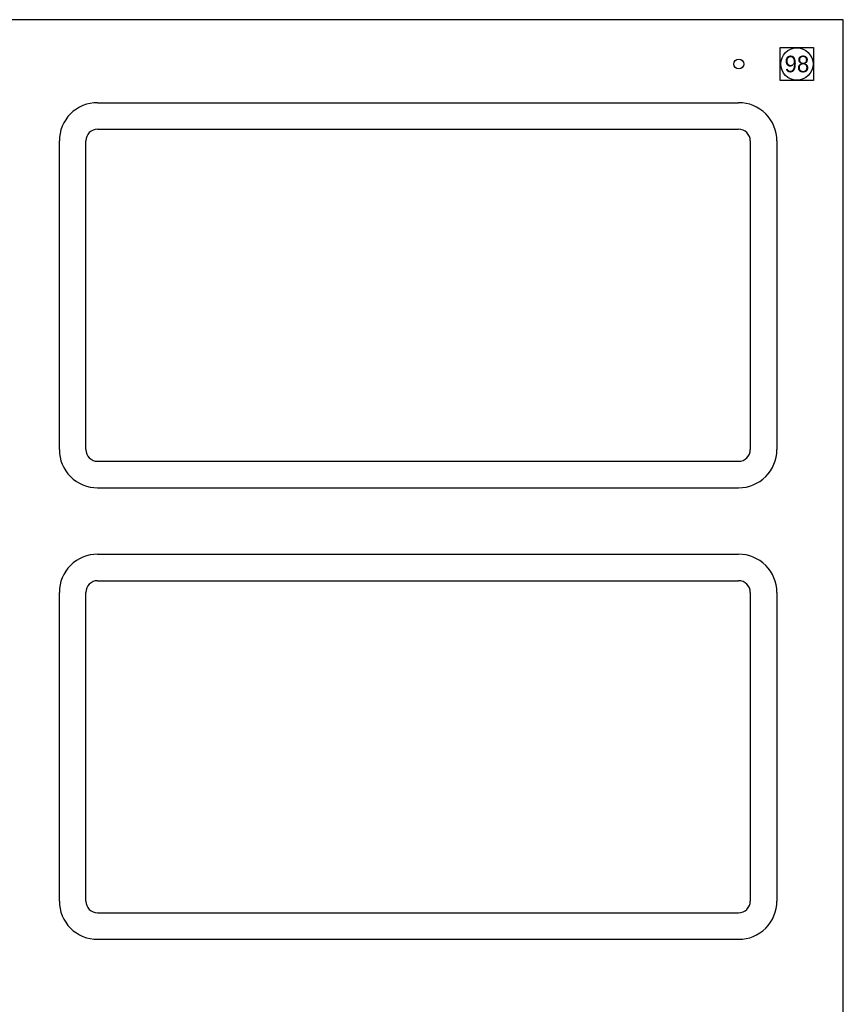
# Model space of a CAD drawing. Extents: x -64 to 356, y -42 to 255.
# Tile 27 of 31: x 53 to 116, y 60 to 136. Entities that reach past the tile are written whole.
import ezdxf
from ezdxf.enums import TextEntityAlignment as Align

# ---------------------------------------------------------------- set-up
doc = ezdxf.new("R2010")
doc.units = 0
for name, color, linetype in [('BG_PANEL', 7, 'CONTINUOUS'), ('MA_NCLEGEND-1-16', 7, 'CONTINUOUS'), ('PIN_BOTTOM', 7, 'CONTINUOUS'), ('PIN_TOP', 7, 'CONTINUOUS')]:
    doc.layers.add(name, color=color, linetype=linetype)

# ---------------------------------------------------------------- blocks, each defined once
blk = doc.blocks.new('FIGURE_SQUARE')
blk.add_lwpolyline([(-0.5, -0.5), (-0.5, 0.5), (0.5, 0.5), (0.5, -0.5)], close=True)

msp = doc.modelspace()

# ---------------------------------------------------------------- linework, layer by layer
at = {"layer": 'BG_PANEL'}
msp.add_lwpolyline([(116.272818, -9.970262), (116.272818, 135.825738), (-8.695182, 135.825738), (-8.695182, -9.970262)], close=True, dxfattribs=at)
for points in [[(59.249818, 129.4765, 0.414214), (56.328818, 126.5555)], [(111.192818, 126.5555, 0.414214), (108.271818, 129.4765)], [(59.249818, 127.4445, 0.414214), (58.360818, 126.5555)], [(109.160818, 126.5555, 0.414214), (108.271818, 127.4445)], [(56.328818, 102.9335, 0.414214), (59.249818, 100.0125)], [(58.360818, 102.9335, 0.414214), (59.249818, 102.0445)], [(108.271818, 100.0125, 0.414214), (111.192818, 102.9335)], [(108.271818, 102.0445, 0.414214), (109.160818, 102.9335)], [(59.249818, 94.9325, 0.414214), (56.328818, 92.0115)], [(111.192818, 92.0115, 0.414214), (108.271818, 94.9325)], [(59.249818, 92.9005, 0.414214), (58.360818, 92.0115)], [(109.160818, 92.0115, 0.414214), (108.271818, 92.9005)], [(56.328818, 68.3895, 0.414214), (59.249818, 65.4685)], [(58.360818, 68.3895, 0.414214), (59.249818, 67.5005)], [(108.271818, 65.4685, 0.414214), (111.192818, 68.3895)], [(108.271818, 67.5005, 0.414214), (109.160818, 68.3895)]]:
    msp.add_lwpolyline(points, format="xyb", dxfattribs=at)
for points in [[(59.249818, 129.4765), (108.271818, 129.4765)], [(59.249818, 127.4445), (61.662818, 127.4445)], [(61.662818, 127.4445), (108.271818, 127.4445)], [(56.328818, 102.9335), (56.328818, 126.5555)], [(58.360818, 124.1425), (58.360818, 126.5555)], [(109.160818, 126.5555), (109.160818, 102.9335)], [(111.192818, 126.5555), (111.192818, 102.9335)], [(58.360818, 105.3465), (58.360818, 124.1425)], [(58.360818, 102.9335), (58.360818, 105.3465)], [(59.249818, 102.0445), (61.662818, 102.0445)], [(61.662818, 102.0445), (108.271818, 102.0445)], [(59.249818, 100.0125), (108.271818, 100.0125)], [(59.249818, 94.9325), (108.271818, 94.9325)], [(59.249818, 92.9005), (61.662818, 92.9005)], [(61.662818, 92.9005), (108.271818, 92.9005)], [(56.328818, 68.3895), (56.328818, 92.0115)], [(58.360818, 89.5985), (58.360818, 92.0115)], [(109.160818, 92.0115), (109.160818, 68.3895)], [(111.192818, 92.0115), (111.192818, 68.3895)], [(58.360818, 70.8025), (58.360818, 89.5985)], [(58.360818, 68.3895), (58.360818, 70.8025)], [(59.249818, 67.5005), (61.662818, 67.5005)], [(61.662818, 67.5005), (108.271818, 67.5005)], [(59.249818, 65.4685), (108.271818, 65.4685)]]:
    msp.add_lwpolyline(points, dxfattribs=at)
at = {"layer": 'PIN_BOTTOM'}
msp.add_circle((112.7252, 132.4356), 1.2319, dxfattribs=at)
at = {"layer": 'PIN_TOP'}
for centre, radius in [((112.7252, 132.4356), 1.2319), ((108.2802, 132.4356), 0.381)]:
    msp.add_circle(centre, radius, dxfattribs=at)

# ---------------------------------------------------------------- block references
at = {"layer": 'MA_NCLEGEND-1-16', "xscale": 2.54, "yscale": 2.54}
msp.add_blockref('FIGURE_SQUARE', (112.7252, 132.4356), dxfattribs=at)

# ---------------------------------------------------------------- texts
at = {"layer": 'MA_NCLEGEND-1-16'}
msp.add_text('98', height=1.27, dxfattribs=at).set_placement((112.7252, 132.4356), align=Align.MIDDLE_CENTER)

doc.saveas('drawing.dxf')
